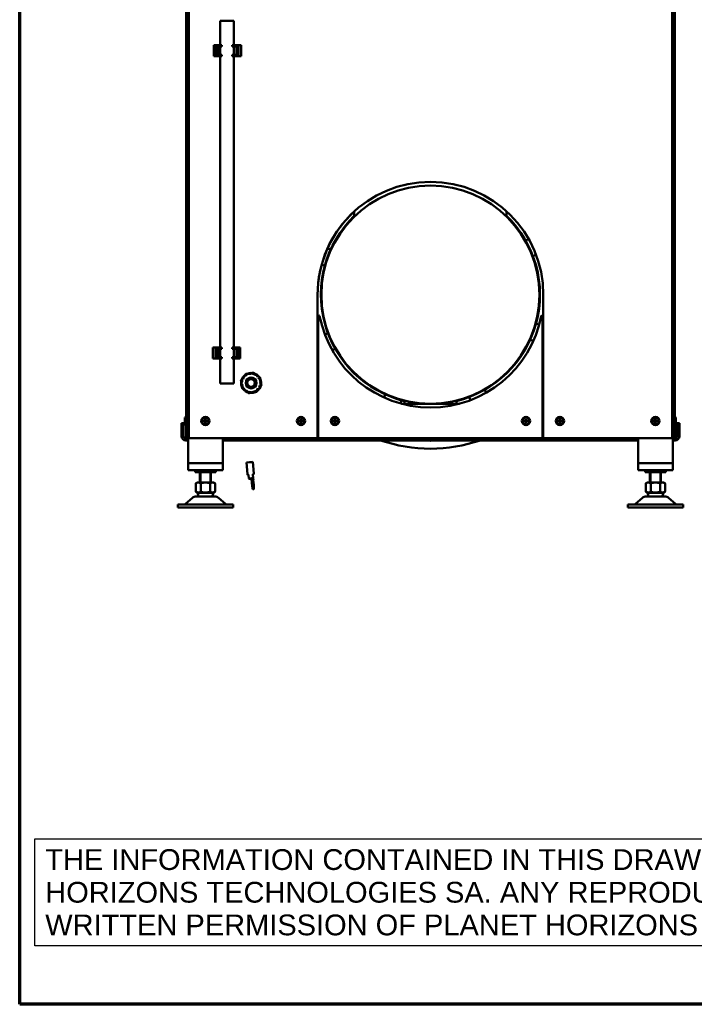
# Model space of a CAD drawing. Header units: millimetres. Extents: x 90 to 4365, y 90 to 12186.
# Tile 1 of 21: x 90 to 1064, y 90 to 1513. Entities that reach past the tile are written whole.
import ezdxf

# ---------------------------------------------------------------- set-up
doc = ezdxf.new("R2010")
doc.units = ezdxf.units.MM
doc.header["$LTSCALE"] = 15
for name, color, linetype, lineweight in [('Cadre (ISO)', 7, 'Continuous', 70), ('Etroit visible (ISO)', 7, 'Continuous', 35), ('Symbole (ISO)', 7, 'Continuous', 25), ('Visible (ISO)', 7, 'Continuous', 50)]:
    doc.layers.add(name, color=color, linetype=linetype, lineweight=lineweight)
doc.styles.add('Note Text (A4D)', font='arial.ttf')

# ---------------------------------------------------------------- blocks, each defined once
blk = doc.blocks.new('Cadres AQUA4D Border')
at = {"layer": 'Cadre (ISO)'}
for p, q in [((6, 6), (6, 204)), ((291, 6), (6, 6))]:
    blk.add_line(p, q, dxfattribs=at)

msp = doc.modelspace()

# ---------------------------------------------------------------- linework, layer by layer
at = {"layer": 'Etroit visible (ISO)'}
for p, q in [((351.5, 858.8), (351.5, 844)), ((365.1, 844), (365.1, 858.8)), ((1001.5, 858.8), (1001.5, 844)), ((1015.1, 844), (1015.1, 858.8))]:
    msp.add_line(p, q, dxfattribs=at)
at = {"layer": 'Visible (ISO)'}
for p, q in [((330.3, 2479.8), (330.3, 957.8)), ((333.3, 957.8), (333.3, 2479.8)), ((1033.3, 2479.8), (1033.3, 957.8)), ((1036.3, 957.8), (1036.3, 2479.8)), ((334.3, 2178.8), (334.3, 907.8)), ((1032.3, 907.8), (1032.3, 2178.8)), ((399.5, 1510.8), (379.5, 1510.8)), ((379.5, 1475.8), (379.5, 1510.8)), ((399.5, 1475.8), (399.5, 1510.8)), ((370.5, 1475.8), (373.3, 1475.8)), ((370.5, 1459.8), (370.5, 1475.8)), ((379.5, 1475.8), (373.3, 1475.8)), ((373.3, 1459.8), (373.3, 1475.8)), ((376, 1461.8), (376, 1473.8)), ((379.5, 1473.8), (376, 1473.8)), ((382, 1475.8), (379.5, 1475.8)), ((382, 1473.8), (379.5, 1473.8)), ((379.5, 1473.8), (379.5, 1461.8)), ((379.5, 1461.8), (379.5, 1473.8)), ((382, 1473.8), (382, 1475.8)), ((399.5, 1475.8), (397, 1475.8)), ((397, 1473.8), (397, 1475.8)), ((399.5, 1473.8), (397, 1473.8)), ((406, 1475.8), (399.5, 1475.8)), ((403, 1473.8), (399.5, 1473.8)), ((399.5, 1461.8), (399.5, 1473.8)), ((399.5, 1461.8), (399.5, 1473.8)), ((403, 1473.8), (403, 1461.8)), ((406, 1475.8), (407.5, 1475.8)), ((406, 1459.8), (406, 1475.8)), ((410, 1475.8), (407.5, 1475.8)), ((410, 1459.8), (410, 1475.8)), ((373.3, 1459.8), (370.5, 1459.8)), ((373.3, 1459.8), (379.5, 1459.8)), ((376, 1461.8), (379.5, 1461.8)), ((379.5, 1461.8), (382, 1461.8)), ((379.5, 1459.8), (382, 1459.8)), ((379.5, 1039), (379.5, 1459.8)), ((382, 1459.8), (382, 1461.8)), ((397, 1461.8), (399.5, 1461.8)), ((397, 1459.8), (397, 1461.8)), ((397, 1459.8), (399.5, 1459.8)), ((399.5, 1461.8), (403, 1461.8)), ((399.5, 1459.8), (406, 1459.8)), ((399.5, 1039), (399.5, 1459.8)), ((407.5, 1459.8), (406, 1459.8)), ((407.5, 1459.8), (410, 1459.8)), ((573.3, 1235.6), (573.3, 1228)), ((793.3, 1235.6), (793.3, 1228)), ((825.1, 1195.7), (820.8, 1193.7)), ((539.2, 1180.6), (534.7, 1182.2)), ((831.4, 1171), (835.7, 1173.1)), ((526.2, 1158.7), (530.7, 1157)), ((520.3, 907.8), (520.3, 1115.3)), ((846.3, 1115.3), (846.3, 957.8)), ((846.3, 1115.3), (846.3, 907.8)), ((521.3, 907.8), (521.3, 1084.1)), ((845.3, 1084.1), (845.3, 907.8)), ((840.4, 1071.9), (835.9, 1073.5)), ((535.3, 1059.5), (530.9, 1057.5)), ((371.5, 1039), (369, 1039)), ((369, 1039), (369, 1023)), ((371.5, 1039), (373, 1039)), ((379.5, 1039), (373, 1039)), ((373, 1039), (373, 1023)), ((382, 1039), (379.5, 1039)), ((382, 1039), (382, 1037)), ((399.5, 1039), (397, 1039)), ((397, 1039), (397, 1037)), ((405.8, 1039), (399.5, 1039)), ((405.8, 1039), (405.8, 1023)), ((405.8, 1039), (408.5, 1039)), ((408.5, 1039), (408.5, 1023)), ((827.5, 1050), (832, 1048.4)), ((376, 1025), (376, 1037)), ((379.5, 1037), (376, 1037)), ((376, 1025), (379.5, 1025)), ((379.5, 1037), (379.5, 1025)), ((382, 1037), (379.5, 1037)), ((379.5, 1025), (379.5, 1037)), ((379.5, 1025), (382, 1025)), ((382, 1025), (382, 1023)), ((399.5, 1037), (397, 1037)), ((397, 1025), (399.5, 1025)), ((397, 1025), (397, 1023)), ((403, 1037), (399.5, 1037)), ((399.5, 1025), (399.5, 1037)), ((399.5, 1025), (399.5, 1037)), ((399.5, 1025), (403, 1025)), ((403, 1037), (403, 1025)), ((541.5, 1034.9), (545.9, 1036.9)), ((369, 1023), (371.5, 1023)), ((373, 1023), (371.5, 1023)), ((373, 1023), (379.5, 1023)), ((379.5, 1023), (382, 1023)), ((379.5, 986.8), (379.5, 1023)), ((397, 1023), (399.5, 1023)), ((399.5, 1023), (405.8, 1023)), ((399.5, 986.8), (399.5, 1023)), ((408.5, 1023), (405.8, 1023)), ((414, 996.6), (414.7, 996)), ((414.7, 996), (415, 995.8)), ((416.5, 997.7), (416, 998.5)), ((416.7, 997.4), (416.5, 997.7)), ((418.4, 1000), (418.9, 999.2)), ((418.9, 999.2), (419.1, 998.9)), ((421.2, 1000), (421.1, 1000.9)), ((421.2, 999.7), (421.2, 1000)), ((423.9, 1001.3), (424.1, 1000.4)), ((424.1, 1000.4), (424.1, 1000.1)), ((426.3, 999.9), (426.4, 1000.3)), ((426.4, 1000.3), (426.7, 1001.1)), ((429.2, 999.4), (429.1, 999.1)), ((429.5, 1000.3), (429.2, 999.4)), ((431.1, 998), (431.3, 998.3)), ((431.3, 998.3), (431.9, 999)), ((433.5, 996.4), (433.3, 996.2)), ((434.1, 997.2), (433.5, 996.4)), ((399.5, 986.8), (379.5, 986.8)), ((411.7, 988.6), (410.8, 988.7)), ((410.9, 986), (411.8, 986.2)), ((411.3, 991.6), (412.2, 991.4)), ((412.5, 983.4), (411.6, 983.1)), ((412, 988.5), (411.7, 988.6)), ((411.8, 986.2), (412.1, 986.3)), ((412.2, 991.4), (412.6, 991.4)), ((413.1, 993.6), (412.4, 994.2)), ((412.8, 983.5), (412.5, 983.4)), ((413.4, 993.4), (413.1, 993.6)), ((434.7, 994.4), (435, 994.6)), ((435, 994.6), (435.8, 995)), ((435.4, 981.7), (435.1, 981.8)), ((436.3, 981.3), (435.4, 981.7)), ((436.3, 991.9), (436, 991.8)), ((436.2, 984.5), (436.5, 984.4)), ((437.1, 992.3), (436.3, 991.9)), ((436.5, 989.6), (436.8, 989.6)), ((436.5, 984.4), (437.4, 984)), ((436.9, 986.7), (436.6, 986.7)), ((436.8, 989.6), (437.8, 989.7)), ((437.9, 986.8), (436.9, 986.7)), ((412.8, 980.7), (413.5, 981.2)), ((413.5, 981.2), (413.8, 981.4)), ((415.3, 978.9), (414.6, 978.4)), ((415.6, 979.1), (415.3, 978.9)), ((416.7, 976.6), (417.1, 977.4)), ((417.1, 977.4), (417.3, 977.7)), ((419.7, 976), (419.2, 975.2)), ((419.8, 976.3), (419.7, 976)), ((421.9, 974.4), (422, 975.3)), ((422, 975.3), (422, 975.7)), ((424.9, 975.1), (424.8, 974.2)), ((424.9, 975.5), (424.9, 975.1)), ((427.2, 975.5), (427.1, 975.8)), ((427.5, 974.6), (427.2, 975.5)), ((429.8, 976.8), (430, 976.4)), ((430, 976.4), (430.3, 975.6)), ((432, 977.7), (431.7, 978)), ((432.6, 977), (432, 977.7)), ((433.8, 980), (434.1, 979.7)), ((434.1, 979.7), (434.7, 979)), ((618.1, 971.1), (616.4, 966.6)), ((763.8, 973.5), (761.7, 977.8)), ((330.3, 907.8), (330.3, 957.8)), ((333.3, 957.8), (333.3, 907.8)), ((520.3, 957.8), (521.3, 957.8)), ((639.9, 958.2), (641.6, 962.7)), ((641.3, 957.8), (725.3, 957.8)), ((645.8, 957.8), (645.8, 962.3)), ((720.8, 957.8), (720.8, 962.3)), ((739.1, 967.2), (741.1, 962.9)), ((845.3, 957.8), (846.3, 957.8)), ((1033.3, 907.8), (1033.3, 957.8)), ((1036.3, 957.8), (1036.3, 907.8)), ((323.8, 927.8), (323.8, 929.8)), ((326.8, 929.8), (323.8, 929.8)), ((323.8, 927.8), (323.8, 910.8)), ((326.8, 929.8), (326.8, 927.8)), ((326.8, 927.8), (326.8, 910.8)), ((328.7, 937.8), (330.3, 938.8)), ((328.7, 927.8), (328.7, 937.8)), ((328.7, 927.8), (330.3, 926.8)), ((1037.9, 937.8), (1036.3, 938.8)), ((1037.9, 927.8), (1036.3, 926.8)), ((1037.9, 937.8), (1037.9, 927.8)), ((1042.8, 929.8), (1039.8, 929.8)), ((1039.8, 927.8), (1039.8, 929.8)), ((1039.8, 927.8), (1039.8, 910.8)), ((1042.8, 929.8), (1042.8, 927.8)), ((1042.8, 910.8), (1042.8, 927.8)), ((329.8, 907.8), (330.3, 907.8)), ((333.3, 904.8), (329.8, 904.8)), ((330.3, 907.8), (333.3, 907.8)), ((333.3, 907.8), (333.3, 871.8)), ((334.3, 907.8), (520.3, 907.8)), ((383.3, 907.8), (383.3, 871.8)), ((383.3, 904.8), (386.3, 904.8)), ((980.3, 907.8), (386.3, 907.8)), ((386.3, 907.8), (386.3, 904.8)), ((386.3, 904.8), (980.3, 904.8)), ((845.3, 907.8), (521.3, 907.8)), ((846.3, 907.8), (1032.3, 907.8)), ((980.3, 904.8), (980.3, 907.8)), ((980.3, 904.8), (983.3, 904.8)), ((983.3, 907.8), (983.3, 871.8)), ((1033.3, 871.8), (1033.3, 907.8)), ((1033.3, 907.8), (1036.3, 907.8)), ((1036.8, 904.8), (1033.3, 904.8)), ((1036.3, 907.8), (1036.8, 907.8)), ((383.3, 871.8), (333.3, 871.8)), ((333.3, 871.8), (333.3, 861.8)), ((377.3, 871.8), (339.3, 871.8)), ((383.3, 861.8), (383.3, 871.8)), ((417.4, 872.8), (418.9, 855.9)), ((426.6, 873.6), (428.1, 856.7)), ((983.3, 871.8), (1033.3, 871.8)), ((983.3, 861.8), (983.3, 871.8)), ((1027.3, 871.8), (989.3, 871.8)), ((1033.3, 871.8), (1033.3, 861.8)), ((333.3, 861.8), (383.3, 861.8)), ((343.3, 858.8), (343.3, 861.8)), ((343.3, 858.8), (373.3, 858.8)), ((350.3, 844), (350.3, 858.8)), ((366.3, 844), (366.3, 858.8)), ((373.3, 858.8), (373.3, 861.8)), ((420.9, 849.5), (420.5, 854.8)), ((427.1, 850), (426.7, 855.3)), ((1033.3, 861.8), (983.3, 861.8)), ((993.3, 858.8), (993.3, 861.8)), ((993.3, 858.8), (1023.3, 858.8)), ((1000.3, 844), (1000.3, 858.8)), ((1016.3, 844), (1016.3, 858.8)), ((1023.3, 858.8), (1023.3, 861.8)), ((344.5, 831), (344.5, 842.3)), ((346.6, 844), (344.9, 843)), ((370.1, 844), (346.6, 844)), ((351.4, 831), (351.4, 842.3)), ((365.3, 842.3), (365.3, 831)), ((370.1, 844), (371.8, 843)), ((372.2, 831), (372.2, 842.3)), ((422, 849.6), (424.7, 848.2)), ((426.8, 848.4), (424.7, 848.2)), ((424.7, 848.2), (424.8, 847.4)), ((426.9, 847.6), (424.8, 847.4)), ((424.8, 847.4), (425.5, 847.4)), ((425.3, 849.9), (426.8, 848.4)), ((426.2, 847.6), (425.5, 847.5)), ((427, 847.6), (426.2, 847.6)), ((427.2, 848.4), (426.8, 848.4)), ((426.8, 848.4), (426.9, 847.6)), ((427.7, 847.6), (426.9, 847.6)), ((427, 847.6), (427.7, 847.6)), ((427.7, 848.4), (427.2, 848.4)), ((427.4, 848.6), (427.7, 848.4)), ((427.7, 848.4), (427.7, 847.6)), ((994.5, 831), (994.5, 842.3)), ((996.6, 844), (994.9, 843)), ((1020.1, 844), (996.6, 844)), ((1001.4, 831), (1001.4, 842.3)), ((1015.3, 842.3), (1015.3, 831)), ((1020.1, 844), (1021.8, 843)), ((1022.2, 831), (1022.2, 842.3)), ((347.3, 828.9), (344.9, 830.3)), ((369.3, 828.9), (347.3, 828.9)), ((347.3, 828.9), (347.3, 828.9)), ((369.3, 828.9), (371.8, 830.3)), ((369.3, 828.9), (369.3, 828.9)), ((427, 834.1), (427.8, 834.2)), ((997.3, 828.9), (994.9, 830.3)), ((1019.3, 828.9), (997.3, 828.9)), ((997.3, 828.9), (997.3, 828.9)), ((1019.3, 828.9), (1021.8, 830.3)), ((1019.3, 828.9), (1019.3, 828.9)), ((318.3, 811.9), (326.3, 811.9)), ((318.3, 811.9), (318.3, 807.9)), ((390.3, 811.9), (326.3, 811.9)), ((339.5, 821.8), (329.5, 812.9)), ((371.8, 823.9), (344.8, 823.9)), ((377.2, 821.8), (387.2, 812.9)), ((390.3, 811.9), (398.3, 811.9)), ((398.3, 807.9), (398.3, 811.9)), ((968.3, 811.9), (976.3, 811.9)), ((968.3, 811.9), (968.3, 807.9)), ((1040.3, 811.9), (976.3, 811.9)), ((989.5, 821.8), (979.5, 812.9)), ((1021.8, 823.9), (994.8, 823.9)), ((1027.2, 821.8), (1037.2, 812.9)), ((1040.3, 811.9), (1048.3, 811.9)), ((1048.3, 807.9), (1048.3, 811.9)), ((326.3, 807.9), (318.3, 807.9)), ((326.3, 807.9), (390.3, 807.9)), ((398.3, 807.9), (390.3, 807.9)), ((976.3, 807.9), (968.3, 807.9)), ((976.3, 807.9), (1040.3, 807.9)), ((1048.3, 807.9), (1040.3, 807.9))]:
    msp.add_line(p, q, dxfattribs=at)
for centre, radius in [((683.3, 1115.3), 157.5), ((424.3, 987.8), 14.5), ((424.3, 987.8), 7.9), ((424.3, 987.8), 7.5), ((424.3, 987.8), 5.9), ((424.3, 987.8), 5.5), ((358.3, 932.8), 6), ((358.3, 932.8), 5), ((358.3, 932.8), 1.8), ((358.3, 932.8), 1.5), ((496.3, 932.8), 6), ((496.3, 932.8), 5), ((496.3, 932.8), 1.8), ((496.3, 932.8), 1.5), ((545.3, 932.8), 6), ((545.3, 932.8), 5), ((545.3, 932.8), 1.8), ((545.3, 932.8), 1.5), ((821.3, 932.8), 6), ((821.3, 932.8), 5), ((821.3, 932.8), 1.8), ((821.3, 932.8), 1.5), ((870.3, 932.8), 6), ((870.3, 932.8), 5), ((870.3, 932.8), 1.8), ((870.3, 932.8), 1.5), ((1008.3, 932.8), 6), ((1008.3, 932.8), 5), ((1008.3, 932.8), 1.8), ((1008.3, 932.8), 1.5)]:
    msp.add_circle(centre, radius, dxfattribs=at)
for centre, radius, start, end in [((683.3, 1115.3), 163, 0, 180), ((683.3, 1115.3), 163, 132.4422, 180), ((683.3, 1115.3), 158.2, 134.0442, 256.2902), ((683.3, 1115.3), 158.2, 283.7098, 45.9558), ((522.3, 1084.1), 1, 10.9759, 180), ((683.3, 1115.3), 163, 190.9759, 349.0241), ((844.3, 1084.1), 1, 0, 169.0241), ((683.3, 1115.3), 167.5, 193.3111, 194.7234), ((683.3, 1115.3), 167.5, 345.2766, 346.6889), ((683.3, 1115.3), 174, 200.4821, 201.4033), ((683.3, 1115.3), 174, 338.5967, 339.5179), ((510.1, 1015.3), 11, 338.0845, 21.9155), ((856.5, 1015.3), 11, 158.0844, 201.9156), ((424.3, 987.8), 14.4, 140.0475, 151.5738), ((424.3, 987.8), 13.3, 139.5705, 152.0508), ((424.3, 987.8), 14.1, 127.697, 139.9243), ((424.3, 987.8), 14.4, 116.0475, 127.5738), ((424.3, 987.8), 13.3, 115.5705, 128.0508), ((424.3, 987.8), 15.1, 121.3155, 122.3058), ((424.3, 987.8), 14.1, 103.697, 115.9243), ((424.3, 987.8), 14.4, 92.0475, 103.5738), ((424.3, 987.8), 13.3, 91.5705, 104.0508), ((424.3, 987.8), 14.1, 79.697, 91.9243), ((424.3, 987.8), 13.3, 67.5705, 80.0508), ((424.3, 987.8), 14.4, 68.0475, 79.5738), ((424.3, 987.8), 15.1, 76.3155, 77.3058), ((424.3, 987.8), 14.1, 55.697, 67.9243), ((424.3, 987.8), 13.3, 43.5705, 56.0508), ((424.3, 987.8), 14.4, 44.0475, 55.5738), ((424.3, 987.8), 14.1, 31.697, 43.9243), ((424.3, 987.8), 15.1, 31.3155, 32.3058), ((424.3, 987.8), 15.1, 166.3155, 167.3058), ((424.3, 987.8), 14.4, 164.0475, 175.5738), ((424.3, 987.8), 14.4, 188.0475, 199.5738), ((424.3, 987.8), 14.1, 175.697, 187.9243), ((424.3, 987.8), 14.1, 151.697, 163.9243), ((424.3, 987.8), 13.3, 163.5705, 176.0508), ((424.3, 987.8), 14.1, 199.697, 211.9243), ((424.3, 987.8), 13.3, 187.5705, 200.0508), ((424.3, 987.8), 13.3, 19.5705, 32.0508), ((424.3, 987.8), 13.3, 331.5705, 344.0508), ((424.3, 987.8), 14.4, 20.0475, 31.5738), ((424.3, 987.8), 14.4, 332.0475, 343.5738), ((424.3, 987.8), 13.3, 355.5705, 8.0508), ((424.3, 987.8), 14.1, 7.697, 19.9243), ((424.3, 987.8), 14.1, 343.697, 355.9243), ((424.3, 987.8), 14.4, 356.0475, 7.5738), ((424.3, 987.8), 15.1, 346.3155, 347.3058), ((424.3, 987.8), 15.1, 211.3155, 212.3058), ((424.3, 987.8), 14.4, 212.0475, 223.5738), ((424.3, 987.8), 13.3, 211.5705, 224.0508), ((424.3, 987.8), 14.1, 223.697, 235.9243), ((424.3, 987.8), 14.4, 236.0475, 247.5738), ((424.3, 987.8), 13.3, 235.5705, 248.0508), ((424.3, 987.8), 14.1, 247.697, 259.9243), ((424.3, 987.8), 15.1, 256.3155, 257.3058), ((424.3, 987.8), 14.4, 260.0475, 271.5738), ((424.3, 987.8), 13.3, 259.5705, 272.0508), ((424.3, 987.8), 14.1, 271.697, 283.9243), ((424.3, 987.8), 13.3, 283.5705, 296.0508), ((424.3, 987.8), 14.4, 284.0475, 295.5738), ((424.3, 987.8), 14.1, 295.697, 307.9243), ((424.3, 987.8), 15.1, 301.3155, 302.3058), ((424.3, 987.8), 13.3, 307.5705, 320.0508), ((424.3, 987.8), 14.4, 308.0475, 319.5738), ((424.3, 987.8), 14.1, 319.697, 331.9243), ((683.3, 1115.3), 222.5, 222.8965, 223.2735), ((683.3, 1115.3), 222.5, 316.7265, 317.1035), ((329.8, 910.8), 6, 180, 270), ((329.8, 910.8), 3, 180, 270), ((1036.8, 910.8), 6, 270, 0), ((1036.8, 910.8), 3, 270, 0), ((683.3, 1115.3), 222.5, 251.0968, 288.9032), ((683.3, 915.3), 11, 252.6586, 287.3414), ((345.3, 842.3), 0.8, 120, 180), ((371.4, 842.3), 0.8, 0, 60), ((995.3, 842.3), 0.8, 120, 180), ((1021.4, 842.3), 0.8, 0, 60), ((345.3, 831), 0.8, 180, 240), ((358.3, 828.9), 11, 180, 207.0357), ((358.3, 828.9), 11, 332.9643, 360), ((371.4, 831), 0.8, 300, 0), ((995.3, 831), 0.8, 180, 240), ((1008.3, 828.9), 11, 180, 207.0357), ((1008.3, 828.9), 11, 332.9643, 360), ((1021.4, 831), 0.8, 300, 0), ((326.8, 815.9), 4, 270, 311.7438), ((344.8, 815.9), 8, 90, 131.7438), ((371.8, 815.9), 8, 48.2562, 90), ((389.9, 815.9), 4, 228.2562, 270), ((976.8, 815.9), 4, 270, 311.7438), ((994.8, 815.9), 8, 90, 131.7438), ((1021.8, 815.9), 8, 48.2562, 90), ((1039.9, 815.9), 4, 228.2562, 270)]:
    msp.add_arc(centre, radius, start, end, dxfattribs=at)
for centre, major_axis, ratio, start_param, end_param in [((422, 873.2), (-4.61, -0.4), 0.011971, 3.141593, 6.283185), ((424, 849.8), (-3.09, -0.27), 0.011971, 5.011121, 5.415225), ((424, 849.8), (-3.09, -0.27), 0.011971, 4.281608, 5.01112), ((424, 849.8), (3.09, 0.27), 0.011971, 0.121453, 1.140016), ((426.4, 840.9), (0.6, -6.83), 0.121146, 3.834242, 6.283185), ((424.3, 851.9), (-0.67, 7.59), 0.121146, 3.834242, 4.080675), ((427.2, 841), (0.6, -6.83), 0.121146, 3.834242, 8.708009), ((425.1, 852), (-0.67, 7.59), 0.121146, 3.834242, 4.080675), ((426.4, 840.9), (-0.36, 4.15), 0.121146, 4.027369, 5.397409), ((427.4, 852), (0.67, -7.59), 0.121146, 5.319983, 5.566416), ((424, 849.8), (3.09, 0.27), 0.011971, 0.001317, 0.121453)]:
    msp.add_ellipse(centre, major_axis=major_axis, ratio=ratio, start_param=start_param, end_param=end_param, dxfattribs=at)
msp.add_ellipse((427.2, 841), major_axis=(-0.36, 4.15), ratio=0.121146, dxfattribs=at)
for points, weights in [([(413.3, 997.1), (413.4, 997), (413.5, 996.9)], [1, 1.00005608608, 1]), ([(413.5, 996.9), (413.7, 996.7), (414, 996.6)], [1, 1.00021208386, 1]), ([(416.3, 1000.5), (415.7, 999.7), (415.1, 999)], [1, 1.01285987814, 1.02151017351]), ([(415.7, 999), (415.6, 999.1), (415.5, 999.2)], [1, 1.00005608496, 1]), ([(416, 998.5), (415.8, 998.7), (415.7, 999)], [1, 1.0002120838, 1]), ([(418.4, 1001), (417.5, 1000.8), (416.5, 1000.7)], [1.02151017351, 1.01285987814, 1]), ([(418, 1000.8), (418.1, 1000.6), (418.1, 1000.5)], [1, 1.00005608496, 1]), ([(418.1, 1000.5), (418.3, 1000.2), (418.4, 1000)], [1, 1.0002120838, 1]), ([(421, 1001.5), (421, 1001.7), (420.9, 1001.8)], [1, 1.00005608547, 1]), ([(421.1, 1000.9), (421, 1001.2), (421, 1001.5)], [1, 1.00021208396, 1]), ([(423.8, 1002.2), (423.8, 1002.1), (423.9, 1001.9)], [1, 1.0000560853, 1]), ([(423.9, 1001.9), (423.9, 1001.6), (423.9, 1001.3)], [1, 1.00021208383, 1]), ([(427.6, 1002.5), (426.7, 1002.3), (425.7, 1002.2)], [1, 1.01285987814, 1.02151017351]), ([(426.7, 1001.1), (426.8, 1001.4), (426.9, 1001.7)], [1, 1.00021208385, 1]), ([(426.9, 1001.7), (426.9, 1001.8), (426.9, 1002)], [1, 1.00005608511, 1]), ([(429.5, 1001.3), (428.7, 1001.9), (427.9, 1002.4)], [1.02151017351, 1.01285987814, 1]), ([(429.6, 1000.9), (429.6, 1000.6), (429.5, 1000.3)], [1, 1.00021208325, 1]), ([(429.7, 1001.2), (429.7, 1001), (429.6, 1000.9)], [1, 1.00005608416, 1]), ([(431.9, 999), (432.1, 999.2), (432.3, 999.5)], [1, 1.00021208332, 1]), ([(432.3, 999.5), (432.4, 999.6), (432.5, 999.7)], [1, 1.00005608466, 1]), ([(434.5, 997.6), (434.3, 997.4), (434.1, 997.2)], [1, 1.0002120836, 1]), ([(434.7, 997.8), (434.6, 997.7), (434.5, 997.6)], [1, 1.00005608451, 1]), ([(437.1, 995.8), (436.3, 996.4), (435.5, 997)], [1, 1.01285987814, 1.02151017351]), ([(409.6, 991.1), (409.8, 990.1), (409.9, 989.2)], [1, 1.01285987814, 1.02151017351]), ([(410.8, 992.9), (410.2, 992.2), (409.7, 991.4)], [1.02151017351, 1.01285987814, 1]), ([(410.2, 988.8), (410.1, 988.9), (409.9, 988.9)], [1, 1.00005608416, 1]), ([(410, 985.8), (410.2, 985.8), (410.3, 985.8)], [1, 1.00005608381, 1]), ([(410.8, 988.7), (410.5, 988.8), (410.2, 988.8)], [1, 1.00021208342, 1]), ([(410.3, 985.8), (410.6, 985.9), (410.9, 986)], [1, 1.00021208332, 1]), ([(410.4, 991.7), (410.6, 991.7), (410.7, 991.7)], [1, 1.0000560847, 1]), ([(410.7, 991.7), (411, 991.6), (411.3, 991.6)], [1, 1.00021208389, 1]), ([(411, 983), (410.9, 983), (410.7, 982.9)], [1, 1.0000560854, 1]), ([(411.6, 983.1), (411.3, 983.1), (411, 983)], [1, 1.00021208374, 1]), ([(411.1, 981.8), (411.3, 980.9), (411.4, 979.9)], [1.02151017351, 1.01285987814, 1]), ([(411.9, 994.5), (411.8, 994.6), (411.6, 994.7)], [1, 1.00005608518, 1]), ([(412.4, 994.2), (412.1, 994.3), (411.9, 994.5)], [1, 1.00021208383, 1]), ([(435.8, 995), (436.1, 995.1), (436.4, 995.2)], [1, 1.00021208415, 1]), ([(436.4, 995.2), (436.5, 995.3), (436.6, 995.3)], [1, 1.00005608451, 1]), ([(437.6, 992.6), (437.4, 992.5), (437.1, 992.3)], [1, 1.00021208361, 1]), ([(437.5, 993.7), (437.4, 994.7), (437.2, 995.6)], [1.02151017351, 1.01285987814, 1]), ([(437.4, 984), (437.6, 983.9), (437.9, 983.8)], [1, 1.00021208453, 1]), ([(437.9, 992.7), (437.8, 992.7), (437.6, 992.6)], [1, 1.00005608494, 1]), ([(437.8, 989.7), (438, 989.7), (438.3, 989.7)], [1, 1.00021208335, 1]), ([(438.4, 986.8), (438.1, 986.8), (437.9, 986.8)], [1, 1.00021208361, 1]), ([(437.9, 982.6), (438.4, 983.4), (439, 984.2)], [1.02151017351, 1.01285987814, 1]), ([(437.9, 983.8), (438, 983.8), (438.2, 983.7)], [1, 1.00005608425, 1]), ([(438.3, 989.7), (438.5, 989.7), (438.6, 989.7)], [1, 1.00005608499, 1]), ([(438.7, 986.8), (438.6, 986.8), (438.4, 986.8)], [1, 1.00005608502, 1]), ([(439.1, 984.5), (438.9, 985.4), (438.7, 986.4)], [1, 1.01285987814, 1.02151017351]), ([(411.6, 979.7), (412.4, 979.1), (413.1, 978.6)], [1, 1.01285987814, 1.02151017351]), ([(412.1, 980.1), (412.2, 980.2), (412.3, 980.3)], [1, 1.00005608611, 1]), ([(412.3, 980.3), (412.6, 980.5), (412.8, 980.7)], [1, 1.00021208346, 1]), ([(414.1, 978), (414, 977.9), (413.9, 977.8)], [1, 1.00005608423, 1]), ([(414.6, 978.4), (414.3, 978.2), (414.1, 978)], [1, 1.00021208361, 1]), ([(416.3, 975.8), (416.3, 975.9), (416.4, 976.1)], [1, 1.00005608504, 1]), ([(416.4, 976.1), (416.5, 976.3), (416.7, 976.6)], [1, 1.00021208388, 1]), ([(419, 974.7), (418.9, 974.6), (418.8, 974.4)], [1, 1.00005608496, 1]), ([(419.2, 975.2), (419.1, 975), (419, 974.7)], [1, 1.00021208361, 1]), ([(419.2, 974.2), (420, 973.7), (420.8, 973.1)], [1.02151017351, 1.01285987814, 1]), ([(421, 973), (422, 973.2), (422.9, 973.4)], [1, 1.01285987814, 1.02151017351]), ([(421.8, 973.6), (421.8, 973.7), (421.9, 973.9)], [1, 1.00005608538, 1]), ([(421.9, 973.9), (421.9, 974.1), (421.9, 974.4)], [1, 1.00021208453, 1]), ([(424.8, 974.2), (424.8, 973.9), (424.7, 973.6)], [1, 1.00021208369, 1]), ([(424.7, 973.6), (424.7, 973.5), (424.7, 973.3)], [1, 1.0000560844, 1]), ([(427.7, 974.1), (427.6, 974.3), (427.5, 974.6)], [1, 1.00021208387, 1]), ([(427.8, 973.8), (427.8, 973.9), (427.7, 974.1)], [1, 1.00005608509, 1]), ([(430.3, 975.6), (430.4, 975.3), (430.5, 975)], [1, 1.00021208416, 1]), ([(430.3, 974.6), (431.2, 974.7), (432.2, 974.9)], [1.02151017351, 1.01285987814, 1]), ([(430.5, 975), (430.5, 974.9), (430.6, 974.8)], [1, 1.00005608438, 1]), ([(432.4, 975), (433, 975.8), (433.5, 976.6)], [1, 1.01285987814, 1.02151017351]), ([(433, 976.6), (432.8, 976.8), (432.6, 977)], [1, 1.00021208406, 1]), ([(433.2, 976.4), (433.1, 976.5), (433, 976.6)], [1, 1.00005608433, 1]), ([(434.7, 979), (434.9, 978.8), (435.1, 978.6)], [1, 1.00021208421, 1]), ([(435.1, 978.6), (435.2, 978.5), (435.3, 978.4)], [1, 1.00005608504, 1]), ([(436.8, 981.1), (436.5, 981.2), (436.3, 981.3)], [1, 1.00021208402, 1]), ([(437.1, 981), (436.9, 981.1), (436.8, 981.1)], [1, 1.00005608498, 1]), ([(356.5, 932.8), (357, 933.6), (357.4, 934.3)], [1.00305832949, 1.15823199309, 1.00305832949]), ([(357.4, 931.2), (357, 932), (356.5, 932.8)], [1.00305832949, 1.15823199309, 1.00305832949]), ([(357.4, 934.3), (358.3, 934.3), (359.2, 934.3)], [1.00305832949, 1.15823199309, 1.00305832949]), ([(359.2, 931.2), (358.3, 931.2), (357.4, 931.2)], [1.00305832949, 1.15823199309, 1.00305832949]), ([(359.2, 934.3), (359.7, 933.6), (360.1, 932.8)], [1.00305832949, 1.15823199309, 1.00305832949]), ([(360.1, 932.8), (359.7, 932), (359.2, 931.2)], [1.00305832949, 1.15823199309, 1.00305832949]), ([(494.5, 932.8), (495, 933.6), (495.4, 934.3)], [1.00305832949, 1.15823199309, 1.00305832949]), ([(495.4, 931.2), (495, 932), (494.5, 932.8)], [1.00305832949, 1.15823199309, 1.00305832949]), ([(495.4, 934.3), (496.3, 934.3), (497.2, 934.3)], [1.00305832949, 1.15823199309, 1.00305832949]), ([(497.2, 931.2), (496.3, 931.2), (495.4, 931.2)], [1.00305832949, 1.15823199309, 1.00305832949]), ([(497.2, 934.3), (497.7, 933.6), (498.1, 932.8)], [1.00305832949, 1.15823199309, 1.00305832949]), ([(498.1, 932.8), (497.7, 932), (497.2, 931.2)], [1.00305832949, 1.15823199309, 1.00305832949]), ([(543.5, 932.8), (544, 933.6), (544.4, 934.3)], [1.00305832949, 1.15823199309, 1.00305832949]), ([(544.4, 931.2), (544, 932), (543.5, 932.8)], [1.00305832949, 1.15823199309, 1.00305832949]), ([(544.4, 934.3), (545.3, 934.3), (546.2, 934.3)], [1.00305832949, 1.15823199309, 1.00305832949]), ([(546.2, 931.2), (545.3, 931.2), (544.4, 931.2)], [1.00305832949, 1.15823199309, 1.00305832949]), ([(546.2, 934.3), (546.7, 933.6), (547.1, 932.8)], [1.00305832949, 1.15823199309, 1.00305832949]), ([(547.1, 932.8), (546.7, 932), (546.2, 931.2)], [1.00305832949, 1.15823199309, 1.00305832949]), ([(819.5, 932.8), (820, 933.6), (820.4, 934.3)], [1.00305832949, 1.15823199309, 1.00305832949]), ([(820.4, 931.2), (820, 932), (819.5, 932.8)], [1.00305832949, 1.15823199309, 1.00305832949]), ([(820.4, 934.3), (821.3, 934.3), (822.2, 934.3)], [1.00305832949, 1.15823199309, 1.00305832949]), ([(822.2, 931.2), (821.3, 931.2), (820.4, 931.2)], [1.00305832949, 1.15823199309, 1.00305832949]), ([(822.2, 934.3), (822.7, 933.6), (823.1, 932.8)], [1.00305832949, 1.15823199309, 1.00305832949]), ([(823.1, 932.8), (822.7, 932), (822.2, 931.2)], [1.00305832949, 1.15823199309, 1.00305832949]), ([(868.5, 932.8), (869, 933.6), (869.4, 934.3)], [1.00305832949, 1.15823199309, 1.00305832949]), ([(869.4, 931.2), (869, 932), (868.5, 932.8)], [1.00305832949, 1.15823199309, 1.00305832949]), ([(869.4, 934.3), (870.3, 934.3), (871.2, 934.3)], [1.00305832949, 1.15823199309, 1.00305832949]), ([(871.2, 931.2), (870.3, 931.2), (869.4, 931.2)], [1.00305832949, 1.15823199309, 1.00305832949]), ([(871.2, 934.3), (871.7, 933.6), (872.1, 932.8)], [1.00305832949, 1.15823199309, 1.00305832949]), ([(872.1, 932.8), (871.7, 932), (871.2, 931.2)], [1.00305832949, 1.15823199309, 1.00305832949]), ([(1006.5, 932.8), (1007, 933.6), (1007.4, 934.3)], [1.00305832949, 1.15823199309, 1.00305832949]), ([(1007.4, 931.2), (1007, 932), (1006.5, 932.8)], [1.00305832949, 1.15823199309, 1.00305832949]), ([(1007.4, 934.3), (1008.3, 934.3), (1009.2, 934.3)], [1.00305832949, 1.15823199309, 1.00305832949]), ([(1009.2, 931.2), (1008.3, 931.2), (1007.4, 931.2)], [1.00305832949, 1.15823199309, 1.00305832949]), ([(1009.2, 934.3), (1009.7, 933.6), (1010.1, 932.8)], [1.00305832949, 1.15823199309, 1.00305832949]), ([(1010.1, 932.8), (1009.7, 932), (1009.2, 931.2)], [1.00305832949, 1.15823199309, 1.00305832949]), ([(344.9, 843), (347.9, 844.6), (351, 843)], [1, 1.12136666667, 1]), ([(352.2, 843), (358.3, 844.6), (364.4, 843)], [1, 1.12136666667, 1]), ([(365.7, 843), (368.7, 844.6), (371.8, 843)], [1, 1.12136666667, 1]), ([(994.9, 843), (997.9, 844.6), (1001, 843)], [1, 1.12136666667, 1]), ([(1002.2, 843), (1008.3, 844.6), (1014.4, 843)], [1, 1.12136666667, 1]), ([(1015.7, 843), (1018.7, 844.6), (1021.8, 843)], [1, 1.12136666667, 1]), ([(351, 830.3), (347.9, 828.7), (344.9, 830.3)], [1, 1.12136666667, 1]), ([(364.4, 830.3), (358.3, 828.7), (352.2, 830.3)], [1, 1.12136666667, 1]), ([(371.8, 830.3), (368.7, 828.7), (365.7, 830.3)], [1, 1.12136666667, 1]), ([(1001, 830.3), (997.9, 828.7), (994.9, 830.3)], [1, 1.12136666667, 1]), ([(1014.4, 830.3), (1008.3, 828.7), (1002.2, 830.3)], [1, 1.12136666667, 1]), ([(1021.8, 830.3), (1018.7, 828.7), (1015.7, 830.3)], [1, 1.12136666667, 1])]:
    msp.add_rational_spline(points, weights, degree=2, dxfattribs=at)
for points, knots in [([(420.3, 855), (420.2, 855), (420.1, 855), (420, 855), (419.9, 855), (419.8, 855), (419.8, 855), (419.8, 855), (419.8, 855), (419.7, 855), (419.7, 855), (419.6, 855), (419.6, 855), (419.5, 855.1), (419.5, 855.1), (419.4, 855.1), (419.3, 855.1), (419.2, 855.2), (419.2, 855.3), (419, 855.4), (419, 855.5), (418.9, 855.7), (418.9, 855.8), (418.9, 855.9)], [1.0885707, 1.0885707, 1.0885707, 1.0885707, 1.1553961, 1.1553961, 1.2182312, 1.2182312, 1.2383453, 1.2383453, 1.253093, 1.253093, 1.2614295, 1.2614295, 1.2720802, 1.2720802, 1.2842822, 1.2842822, 1.3033594, 1.3033594, 1.3301001, 1.3301001, 1.3597887, 1.3597887, 1.388525, 1.388525, 1.388525, 1.388525]), ([(420.5, 854.8), (420.5, 854.8), (420.5, 854.9), (420.5, 854.9), (420.4, 854.9), (420.4, 855), (420.4, 855), (420.4, 855), (420.3, 855), (420.3, 855), (420.3, 855), (420.3, 855), (420.3, 855), (420.3, 855), (420.3, 855), (420.3, 855), (420.3, 855), (420.3, 855), (420.3, 855), (420.3, 855)], [0, 0, 0, 0, 0.00842945, 0.00842945, 0.01668355, 0.01668355, 0.02483703, 0.02483703, 0.02832708, 0.02832708, 0.03387465, 0.03387465, 0.03840438, 0.03840438, 0.04420467, 0.04420467, 0.05437034, 0.05437034, 0.05526984, 0.05526984, 0.05526984, 0.05526984]), ([(426.9, 855.6), (426.9, 855.6), (426.9, 855.6), (426.8, 855.6), (426.8, 855.6), (426.8, 855.6), (426.8, 855.6), (426.8, 855.6), (426.8, 855.6), (426.8, 855.6), (426.8, 855.6), (426.8, 855.6), (426.7, 855.6), (426.7, 855.5), (426.7, 855.5), (426.7, 855.5), (426.7, 855.4), (426.7, 855.4), (426.7, 855.4), (426.7, 855.3)], [1.03866812, 1.03866812, 1.03866812, 1.03866812, 1.04064146, 1.04064146, 1.05610501, 1.05610501, 1.05962994, 1.05962994, 1.06251157, 1.06251157, 1.06719458, 1.06719458, 1.07193693, 1.07193693, 1.07815602, 1.07815602, 1.08580653, 1.08580653, 1.09393138, 1.09393138, 1.09393138, 1.09393138]), ([(428.1, 856.7), (428.1, 856.6), (428.1, 856.5), (428, 856.3), (428, 856.2), (427.9, 856), (427.8, 855.9), (427.7, 855.8), (427.7, 855.8), (427.6, 855.8), (427.6, 855.7), (427.5, 855.7), (427.5, 855.7), (427.4, 855.7), (427.4, 855.7), (427.3, 855.7), (427.3, 855.7), (427.3, 855.7), (427.3, 855.7), (427.2, 855.6), (427.2, 855.6), (427, 855.6), (426.9, 855.6), (426.8, 855.6)], [0, 0, 0, 0, 0.0305616, 0.0305616, 0.0605649, 0.0605649, 0.0905609, 0.0905609, 0.1050809, 0.1050809, 0.1180753, 0.1180753, 0.1271289, 0.1271289, 0.1391599, 0.1391599, 0.150135, 0.150135, 0.1690199, 0.1690199, 0.225175, 0.225175, 0.3000534, 0.3000534, 0.3000534, 0.3000534]), ([(344.5, 842.3), (344.5, 842.3), (344.5, 842.4), (344.5, 842.5), (344.5, 842.5), (344.5, 842.6), (344.6, 842.7), (344.7, 842.9), (344.8, 842.9), (344.9, 843)], [-0.9409859, -0.9409859, -0.9409859, -0.9409859, -0.930254, -0.930254, -0.9182826, -0.9182826, -0.8847559, -0.8847559, -0.8313677, -0.8313677, -0.8313677, -0.8313677]), ([(351, 843), (351.1, 842.9), (351.2, 842.9), (351.3, 842.7), (351.3, 842.6), (351.4, 842.5), (351.4, 842.5), (351.4, 842.4), (351.4, 842.3), (351.4, 842.3)], [-0.1096183, -0.1096183, -0.1096183, -0.1096183, -0.0562301, -0.0562301, -0.0227033, -0.0227033, -0.010732, -0.010732, 0, 0, 0, 0]), ([(351.4, 842.3), (351.4, 842.3), (351.4, 842.4), (351.4, 842.5), (351.4, 842.5), (351.5, 842.6), (351.6, 842.7), (351.9, 842.9), (352.1, 842.9), (352.2, 843)], [-0.940045, -0.940045, -0.940045, -0.940045, -0.9293131, -0.9293131, -0.9173417, -0.9173417, -0.883815, -0.883815, -0.8304268, -0.8304268, -0.8304268, -0.8304268]), ([(364.4, 843), (364.6, 842.9), (364.8, 842.9), (365, 842.7), (365.1, 842.6), (365.2, 842.5), (365.2, 842.5), (365.2, 842.4), (365.3, 842.3), (365.3, 842.3)], [-0.1096183, -0.1096183, -0.1096183, -0.1096183, -0.0562301, -0.0562301, -0.0227033, -0.0227033, -0.010732, -0.010732, 0, 0, 0, 0]), ([(365.3, 842.3), (365.3, 842.3), (365.3, 842.4), (365.3, 842.5), (365.3, 842.5), (365.3, 842.6), (365.4, 842.7), (365.5, 842.9), (365.6, 842.9), (365.7, 843)], [-0.940471, -0.940471, -0.940471, -0.940471, -0.929739, -0.929739, -0.9177676, -0.9177676, -0.8842409, -0.8842409, -0.8308527, -0.8308527, -0.8308527, -0.8308527]), ([(371.8, 843), (371.9, 842.9), (372, 842.9), (372.1, 842.7), (372.1, 842.6), (372.2, 842.5), (372.2, 842.5), (372.2, 842.4), (372.2, 842.3), (372.2, 842.3)], [-0.1096183, -0.1096183, -0.1096183, -0.1096183, -0.0562301, -0.0562301, -0.0227033, -0.0227033, -0.010732, -0.010732, 0, 0, 0, 0]), ([(422, 849.6), (421.8, 849.6), (421.7, 849.6), (421.4, 849.6), (421.3, 849.5), (421.1, 849.5), (421, 849.5), (421, 849.5), (420.9, 849.5), (420.9, 849.5)], [0.0000011, 0.0000011, 0.0000011, 0.0000011, 0.076787, 0.076787, 0.1533849, 0.1533849, 0.2300617, 0.2300617, 0.2784146, 0.2784146, 0.2784146, 0.2784146]), ([(424.3, 848.4), (424.3, 848.4), (424.3, 848.4), (424, 848.5), (423.9, 848.5), (423.8, 848.6), (423.6, 848.7), (423.3, 848.8), (423.1, 848.8), (422.6, 849), (422.3, 849.1), (421.7, 849.3), (421.3, 849.4), (420.9, 849.5)], [0, 0, 0, 0, 0.1836653, 0.1836653, 0.2222455, 0.2222455, 0.2885507, 0.2885507, 0.3502628, 0.3502628, 0.4464681, 0.4464681, 0.5648089, 0.5648089, 0.5648089, 0.5648089]), ([(427.1, 850), (427.1, 849.9), (427.2, 849.7), (427.2, 849.4), (427.2, 849.3), (427.2, 849.1), (427.2, 849.1), (427.3, 848.9), (427.3, 848.9), (427.3, 848.8), (427.3, 848.7), (427.4, 848.6), (427.4, 848.6), (427.4, 848.6)], [0, 0, 0, 0, 0.0540989, 0.0540989, 0.0891266, 0.0891266, 0.1314138, 0.1314138, 0.1740598, 0.1740598, 0.2448047, 0.2448047, 0.3595522, 0.3595522, 0.3595522, 0.3595522]), ([(994.5, 842.3), (994.5, 842.3), (994.5, 842.4), (994.5, 842.5), (994.5, 842.5), (994.5, 842.6), (994.6, 842.7), (994.7, 842.9), (994.8, 842.9), (994.9, 843)], [-0.9409859, -0.9409859, -0.9409859, -0.9409859, -0.930254, -0.930254, -0.9182826, -0.9182826, -0.8847559, -0.8847559, -0.8313677, -0.8313677, -0.8313677, -0.8313677]), ([(1001, 843), (1001.1, 842.9), (1001.2, 842.9), (1001.3, 842.7), (1001.3, 842.6), (1001.4, 842.5), (1001.4, 842.5), (1001.4, 842.4), (1001.4, 842.3), (1001.4, 842.3)], [-0.1096183, -0.1096183, -0.1096183, -0.1096183, -0.0562301, -0.0562301, -0.0227033, -0.0227033, -0.010732, -0.010732, 0, 0, 0, 0]), ([(1001.4, 842.3), (1001.4, 842.3), (1001.4, 842.4), (1001.4, 842.5), (1001.4, 842.5), (1001.5, 842.6), (1001.6, 842.7), (1001.9, 842.9), (1002.1, 842.9), (1002.2, 843)], [-0.940045, -0.940045, -0.940045, -0.940045, -0.9293131, -0.9293131, -0.9173417, -0.9173417, -0.883815, -0.883815, -0.8304268, -0.8304268, -0.8304268, -0.8304268]), ([(1014.4, 843), (1014.6, 842.9), (1014.8, 842.9), (1015, 842.7), (1015.1, 842.6), (1015.2, 842.5), (1015.2, 842.5), (1015.2, 842.4), (1015.3, 842.3), (1015.3, 842.3)], [-0.1096183, -0.1096183, -0.1096183, -0.1096183, -0.0562301, -0.0562301, -0.0227033, -0.0227033, -0.010732, -0.010732, 0, 0, 0, 0]), ([(1015.3, 842.3), (1015.3, 842.3), (1015.3, 842.4), (1015.3, 842.5), (1015.3, 842.5), (1015.3, 842.6), (1015.4, 842.7), (1015.5, 842.9), (1015.6, 842.9), (1015.7, 843)], [-0.940471, -0.940471, -0.940471, -0.940471, -0.929739, -0.929739, -0.9177676, -0.9177676, -0.8842409, -0.8842409, -0.8308527, -0.8308527, -0.8308527, -0.8308527]), ([(1021.8, 843), (1021.9, 842.9), (1022, 842.9), (1022.1, 842.7), (1022.1, 842.6), (1022.2, 842.5), (1022.2, 842.5), (1022.2, 842.4), (1022.2, 842.3), (1022.2, 842.3)], [-0.1096183, -0.1096183, -0.1096183, -0.1096183, -0.0562301, -0.0562301, -0.0227033, -0.0227033, -0.010732, -0.010732, 0, 0, 0, 0]), ([(344.9, 830.3), (344.8, 830.3), (344.7, 830.4), (344.6, 830.6), (344.5, 830.7), (344.5, 830.8), (344.5, 830.8), (344.5, 830.9), (344.5, 831), (344.5, 831)], [-0.1096183, -0.1096183, -0.1096183, -0.1096183, -0.0562301, -0.0562301, -0.0227033, -0.0227033, -0.010732, -0.010732, 0, 0, 0, 0]), ([(351.4, 831), (351.4, 831), (351.4, 830.9), (351.4, 830.8), (351.4, 830.8), (351.3, 830.7), (351.3, 830.6), (351.2, 830.4), (351.1, 830.3), (351, 830.3)], [-0.940471, -0.940471, -0.940471, -0.940471, -0.929739, -0.929739, -0.9177676, -0.9177676, -0.8842409, -0.8842409, -0.8308527, -0.8308527, -0.8308527, -0.8308527]), ([(352.2, 830.3), (352.1, 830.3), (351.9, 830.4), (351.6, 830.6), (351.5, 830.7), (351.4, 830.8), (351.4, 830.8), (351.4, 830.9), (351.4, 831), (351.4, 831)], [-0.1096183, -0.1096183, -0.1096183, -0.1096183, -0.0562301, -0.0562301, -0.0227033, -0.0227033, -0.010732, -0.010732, 0, 0, 0, 0]), ([(365.3, 831), (365.3, 831), (365.2, 830.9), (365.2, 830.8), (365.2, 830.8), (365.1, 830.7), (365, 830.6), (364.8, 830.4), (364.6, 830.3), (364.4, 830.3)], [-0.940471, -0.940471, -0.940471, -0.940471, -0.929739, -0.929739, -0.9177676, -0.9177676, -0.8842409, -0.8842409, -0.8308527, -0.8308527, -0.8308527, -0.8308527]), ([(365.7, 830.3), (365.6, 830.3), (365.6, 830.4), (365.4, 830.5), (365.3, 830.6), (365.3, 830.8), (365.3, 830.8), (365.3, 830.9), (365.3, 831), (365.3, 831)], [-0.1107158, -0.1107158, -0.1107158, -0.1107158, -0.0739836, -0.0739836, -0.0277629, -0.0277629, -0.0128363, -0.0128363, 0, 0, 0, 0]), ([(372.2, 831), (372.2, 831), (372.2, 830.9), (372.2, 830.8), (372.2, 830.8), (372.1, 830.6), (372, 830.5), (371.9, 830.4), (371.8, 830.3), (371.8, 830.3)], [-0.9409859, -0.9409859, -0.9409859, -0.9409859, -0.9281497, -0.9281497, -0.913223, -0.913223, -0.8670024, -0.8670024, -0.8302701, -0.8302701, -0.8302701, -0.8302701]), ([(994.9, 830.3), (994.8, 830.3), (994.7, 830.4), (994.6, 830.6), (994.5, 830.7), (994.5, 830.8), (994.5, 830.8), (994.5, 830.9), (994.5, 831), (994.5, 831)], [-0.1096183, -0.1096183, -0.1096183, -0.1096183, -0.0562301, -0.0562301, -0.0227033, -0.0227033, -0.010732, -0.010732, 0, 0, 0, 0]), ([(1001.4, 831), (1001.4, 831), (1001.4, 830.9), (1001.4, 830.8), (1001.4, 830.8), (1001.3, 830.7), (1001.3, 830.6), (1001.2, 830.4), (1001.1, 830.3), (1001, 830.3)], [-0.940471, -0.940471, -0.940471, -0.940471, -0.929739, -0.929739, -0.9177676, -0.9177676, -0.8842409, -0.8842409, -0.8308527, -0.8308527, -0.8308527, -0.8308527]), ([(1002.2, 830.3), (1002.1, 830.3), (1001.9, 830.4), (1001.6, 830.6), (1001.5, 830.7), (1001.4, 830.8), (1001.4, 830.8), (1001.4, 830.9), (1001.4, 831), (1001.4, 831)], [-0.1096183, -0.1096183, -0.1096183, -0.1096183, -0.0562301, -0.0562301, -0.0227033, -0.0227033, -0.010732, -0.010732, 0, 0, 0, 0]), ([(1015.3, 831), (1015.3, 831), (1015.2, 830.9), (1015.2, 830.8), (1015.2, 830.8), (1015.1, 830.7), (1015, 830.6), (1014.8, 830.4), (1014.6, 830.3), (1014.4, 830.3)], [-0.940471, -0.940471, -0.940471, -0.940471, -0.929739, -0.929739, -0.9177676, -0.9177676, -0.8842409, -0.8842409, -0.8308527, -0.8308527, -0.8308527, -0.8308527]), ([(1015.7, 830.3), (1015.6, 830.3), (1015.6, 830.4), (1015.4, 830.5), (1015.3, 830.6), (1015.3, 830.8), (1015.3, 830.8), (1015.3, 830.9), (1015.3, 831), (1015.3, 831)], [-0.1107158, -0.1107158, -0.1107158, -0.1107158, -0.0739836, -0.0739836, -0.0277629, -0.0277629, -0.0128363, -0.0128363, 0, 0, 0, 0]), ([(1022.2, 831), (1022.2, 831), (1022.2, 830.9), (1022.2, 830.8), (1022.2, 830.8), (1022.1, 830.6), (1022, 830.5), (1021.9, 830.4), (1021.8, 830.3), (1021.8, 830.3)], [-0.9409859, -0.9409859, -0.9409859, -0.9409859, -0.9281497, -0.9281497, -0.913223, -0.913223, -0.8670024, -0.8670024, -0.8302701, -0.8302701, -0.8302701, -0.8302701])]:
    msp.add_open_spline(points, degree=3, knots=knots, dxfattribs=at)

# ---------------------------------------------------------------- block references
at = {"xscale": 15, "yscale": 15, "zscale": 15}
msp.add_blockref('Cadres AQUA4D Border', (0, 0), dxfattribs=at)

# ---------------------------------------------------------------- texts
at = {"layer": 'Symbole (ISO)', "insert": (126.9, 251.7), "char_height": 30, "width": 1970.144, "attachment_point": 4, "line_spacing_factor": 0.944221, "style": 'Note Text (A4D)', "bg_fill": 16, "box_fill_scale": 1.5, "bg_fill_color": 256, "bg_fill_transparency": 0}
msp.add_mtext('\\fArial|b0|i0;THE INFORMATION CONTAINED IN THIS DRAWING IS THE SOLE PROPERTY OF PLANET \\PHORIZONS TECHNOLOGIES SA. ANY REPRODUCTION IN PART OR WHOLE WITHOUT THE \\PWRITTEN PERMISSION OF PLANET HORIZONS TECHNOLOGIES SA IS PROHIBITED.', dxfattribs=at)

doc.saveas('drawing.dxf')
